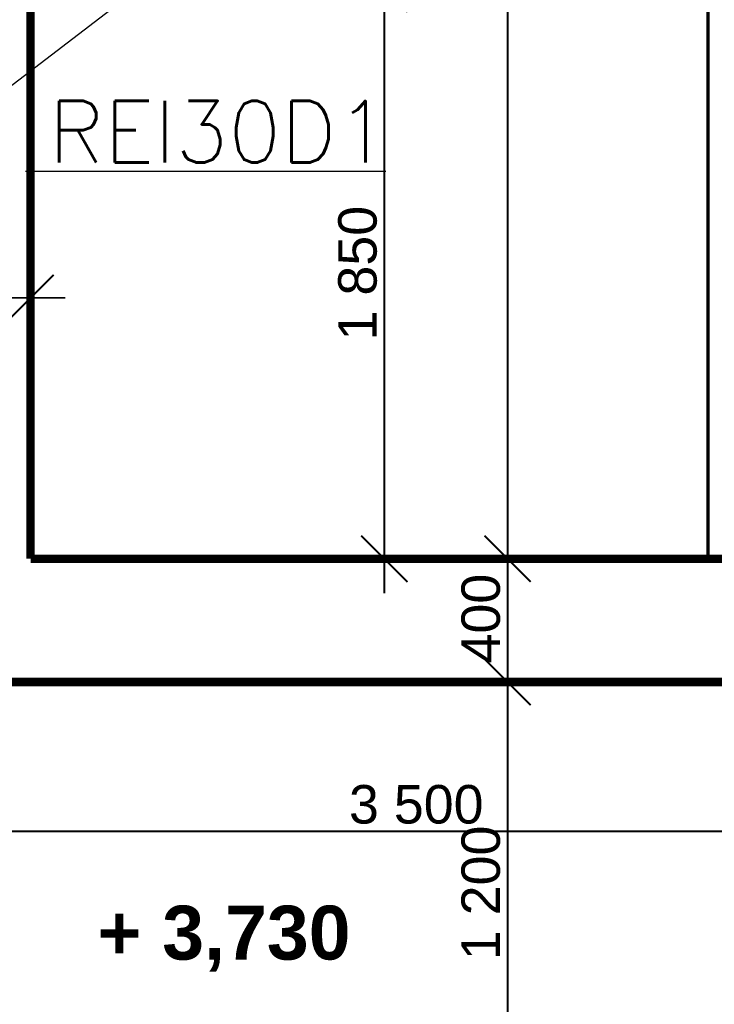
# Model space of a CAD drawing. Extents: x -289843 to 60066, y -44128 to 109843.
# Tile 9 of 61: x -53758 to -51503, y 986 to 4182. Entities that reach past the tile are written whole.
import ezdxf

# ---------------------------------------------------------------- set-up
doc = ezdxf.new("R2010")
doc.units = 0
doc.header["$MEASUREMENT"] = 0
for name, color, linetype in [('KÓTY', 7, 'Continuous'), ('múry', 7, 'Continuous'), ('PRIEVLAKY', 7, 'Continuous'), ('TEXTY', 7, 'Continuous')]:
    doc.layers.add(name, color=color, linetype=linetype)
doc.layers.add('PO VECI', color=1, linetype='Continuous', lineweight=60)
doc.styles.add('GENERATED_STYLE_1', font='arial.ttf')
doc.styles.get("Standard").update_dxf_attribs({"font": 'txt', "bigfont": 'BIGFONT.SHX'})
doc.dimstyles.new('Dimstyle_D87F', dxfattribs={"dimtxt": 125, "dimasz": 142.5, "dimexe": 0.18, "dimexo": 0.3, "dimgap": 0.09, "dimtad": 1, "dimdec": 0, "dimzin": 0, "dimdsep": 46, "dimtxsty": 'GENERATED_STYLE_1', "dimblk": 'ARROWHEAD_6', "dimblk1": 'ARROWHEAD_6', "dimblk2": 'ARROWHEAD_6', "dimcen": 0.09, "dimclrd": 124, "dimclre": 124, "dimclrt": 124, "dimadec": 0, "dimazin": 0, "dimtfac": 1, "dimtdec": 4, "dimtmove": 0, "dimatfit": 0, "dimfxl": 0, "dimtolj": 1, "dimtzin": 0, "dimarcsym": 0})
doc.dimstyles.new('Dimstyle_DBDF', dxfattribs={"dimtxt": 125, "dimasz": 142.5, "dimexe": 0.18, "dimexo": 0.4, "dimgap": 0.09, "dimtad": 1, "dimdec": 0, "dimzin": 0, "dimdsep": 46, "dimtxsty": 'GENERATED_STYLE_1', "dimblk": 'ARROWHEAD_6', "dimblk1": 'ARROWHEAD_6', "dimblk2": 'ARROWHEAD_6', "dimcen": 0.09, "dimclrd": 124, "dimclre": 124, "dimclrt": 124, "dimadec": 0, "dimazin": 0, "dimtfac": 1, "dimtdec": 4, "dimtmove": 0, "dimatfit": 0, "dimfxl": 0, "dimtolj": 1, "dimtzin": 0, "dimarcsym": 0})
doc.dimstyles.new('Dimstyle_DE32', dxfattribs={"dimtxt": 125, "dimasz": 142.5, "dimexe": 0.18, "dimexo": 0.3, "dimgap": 0.09, "dimtad": 1, "dimdec": 0, "dimzin": 0, "dimdsep": 46, "dimtxsty": 'GENERATED_STYLE_1', "dimblk": 'ARROWHEAD_6', "dimblk1": 'ARROWHEAD_6', "dimblk2": 'ARROWHEAD_6', "dimcen": 0.09, "dimse1": 1, "dimse2": 1, "dimclrd": 124, "dimclre": 124, "dimclrt": 124, "dimadec": 0, "dimazin": 0, "dimtfac": 1, "dimtdec": 4, "dimtmove": 0, "dimatfit": 0, "dimfxl": 0, "dimtolj": 1, "dimtzin": 0, "dimarcsym": 0})

# ---------------------------------------------------------------- blocks, each defined once
blk = doc.blocks.new('*D400')
at = {"layer": 'KÓTY', "color": 124, "linetype": 'Continuous', "transparency": 16777216, "const_width": 6.17}
for points in [[(-54223, 1407.1), (-54223, 1688.4)], [(-50723, 1407.1), (-50723, 1688.4)], [(-54148, 1622.8), (-54298, 1472.8)], [(-50648, 1622.8), (-50798, 1472.8)], [(-54223, 1547.8), (-50723, 1547.8)]]:
    blk.add_lwpolyline(points, dxfattribs=at)
at = {"layer": 'KÓTY', "color": 124, "transparency": 16777216, "style": 'GENERATED_STYLE_1', "oblique": 0}
blk.add_text('3\xa0500', height=125, dxfattribs=at).set_placement((-52689, 1572.8))
blk = doc.blocks.new('ARROWHEAD_6')
at = {"color": 0, "linetype": 'Continuous'}
for p, q in [((-0.5, -0.5), (0.5, 0.5)), ((0, 0), (-1, 0))]:
    blk.add_line(p, q, dxfattribs=at)
blk = doc.blocks.new('*D487')
at = {"layer": 'KÓTY', "color": 124, "linetype": 'Continuous', "transparency": 16777216, "const_width": 6.17}
for points in [[(-52649.1, 4357.2), (-52499.1, 4207.2)], [(-52433.5, 4282.2), (-52874.1, 4282.2)], [(-52574.1, 2432.2), (-52574.1, 4282.2)], [(-52649.1, 2507.2), (-52499.1, 2357.2)], [(-52433.5, 2432.2), (-52874.1, 2432.2)], [(-52574.1, 2319.7), (-52574.1, 2432.2)]]:
    blk.add_lwpolyline(points, dxfattribs=at)
at = {"layer": 'KÓTY', "color": 124, "transparency": 16777216, "style": 'GENERATED_STYLE_1', "oblique": 0}
blk.add_text('1\xa0850', height=125, rotation=90, dxfattribs=at).set_placement((-52599.1, 3141.1))
blk = doc.blocks.new('*D576')
at = {"layer": 'KÓTY', "color": 124, "linetype": 'Continuous', "transparency": 16777216, "const_width": 6.17}
for points in [[(-52173.8, 2032.2), (-52173.8, 2432.2)], [(-52248.8, 2107.2), (-52098.8, 1957.2)], [(-52033.2, 2032.2), (-52314.5, 2032.2)], [(-52173.8, 832.2), (-52173.8, 2032.2)], [(-52248.8, 907.2), (-52098.8, 757.2)], [(-52033.2, 832.2), (-52314.5, 832.2)]]:
    blk.add_lwpolyline(points, dxfattribs=at)
at = {"layer": 'KÓTY', "color": 124, "transparency": 16777216, "style": 'GENERATED_STYLE_1', "oblique": 0}
blk.add_text('1\xa0200', height=125, rotation=90, dxfattribs=at).set_placement((-52198.8, 1129.2))
blk = doc.blocks.new('*D577')
at = {"layer": 'KÓTY', "color": 124, "linetype": 'Continuous', "transparency": 16777216, "const_width": 6.17}
for points in [[(-52248.8, 2507.2), (-52098.8, 2357.2)], [(-52033.2, 2432.2), (-52314.5, 2432.2)], [(-52173.8, 2032.2), (-52173.8, 2432.2)], [(-52248.8, 2107.2), (-52098.8, 1957.2)]]:
    blk.add_lwpolyline(points, dxfattribs=at)
at = {"layer": 'KÓTY', "color": 124, "transparency": 16777216, "style": 'GENERATED_STYLE_1', "oblique": 0}
blk.add_text('400', height=125, rotation=90, dxfattribs=at).set_placement((-52198.8, 2092.4))
blk = doc.blocks.new('*D578')
at = {"layer": 'KÓTY', "color": 124, "linetype": 'Continuous', "transparency": 16777216, "const_width": 6.17}
for points in [[(-52173.8, 13482.2), (-52173.8, 13594.7)], [(-52098.8, 13407.2), (-52248.8, 13557.2)], [(-52033.2, 13482.2), (-52314.5, 13482.2)], [(-52173.8, 2432.2), (-52173.8, 13482.2)], [(-52248.8, 2507.2), (-52098.8, 2357.2)], [(-52033.2, 2432.2), (-52314.5, 2432.2)]]:
    blk.add_lwpolyline(points, dxfattribs=at)
at = {"layer": 'KÓTY', "color": 124, "transparency": 16777216, "style": 'GENERATED_STYLE_1', "oblique": 0}
blk.add_text('11\xa0050', height=125, rotation=90, dxfattribs=at).set_placement((-52198.8, 7692.9))
blk = doc.blocks.new('*D601')
at = {"layer": 'KÓTY', "color": 124, "linetype": 'Continuous', "transparency": 16777216, "const_width": 6.17}
for points in [[(-54048, 3354.5), (-54198, 3204.5)], [(-53798, 3204.5), (-53648, 3354.5)], [(-54123, 3279.5), (-53723, 3279.5)], [(-53723, 3279.5), (-53610.5, 3279.5)]]:
    blk.add_lwpolyline(points, dxfattribs=at)
at = {"layer": 'KÓTY', "color": 124, "transparency": 16777216, "style": 'GENERATED_STYLE_1', "oblique": 0}
blk.add_text('400', height=125, dxfattribs=at).set_placement((-54073.8, 3304.5))
blk = doc.blocks.new('DIM_2017', base_point=(-59573, 1547.8))
at = {"layer": 'KÓTY', "color": 124, "linetype": 'Continuous'}
dim = blk.add_aligned_dim(p1=(-54223, 2032.2), p2=(-50723, 2032.2), distance=-484.4, dimstyle='Dimstyle_D87F', dxfattribs=at)
dim.commit()
dim.dimension.update_dxf_attribs({"geometry": '*D400', "text_midpoint": (-52640.8, 1635.3)})
blk = doc.blocks.new('DIM_2031', base_point=(-52574.1, 4282.2))
at = {"layer": 'KÓTY', "color": 124, "linetype": 'Continuous'}
dim = blk.add_aligned_dim(p1=(-53723, 2432.2), p2=(-53723, 4282.2), distance=-1148.8, dimstyle='Dimstyle_D87F', dxfattribs=at)
dim.commit()
dim.dimension.update_dxf_attribs({"geometry": '*D487', "text_midpoint": (-52661.6, 3189.3), "text_rotation": 90})
blk = doc.blocks.new('DIM_2049', base_point=(-52173.8, -3367.8))
at = {"layer": 'KÓTY', "color": 124, "linetype": 'Continuous'}
for p1, p2, picture, middle in [((-46048, 2432.2), (-53723, 13482.2), '*D578', (-52261.3, 7789.3)), ((-53873, 832.2), (-46048, 2032.2), '*D576', (-52261.3, 1177.5))]:
    dim = blk.add_linear_dim(base=(-52173.8, -3367.8), p1=p1, p2=p2, angle=90, dimstyle='Dimstyle_DBDF', dxfattribs=at)
    dim.commit()
    dim.dimension.update_dxf_attribs({"geometry": picture, "text_midpoint": middle, "text_rotation": 90})
dim = blk.add_aligned_dim(p1=(-46048, 2032.2), p2=(-46048, 2432.2), distance=6125.9, dimstyle='Dimstyle_DBDF', dxfattribs=at)
dim.commit()
dim.dimension.update_dxf_attribs({"geometry": '*D577', "text_midpoint": (-52261.3, 2140.6), "text_rotation": 90})
blk = doc.blocks.new('DIM_2051', base_point=(-55548, 3279.5))
at = {"layer": 'KÓTY', "color": 124, "linetype": 'Continuous'}
dim = blk.add_aligned_dim(p1=(-54123, 7507.2), p2=(-53723, 7507.2), distance=-4227.6, dimstyle='Dimstyle_DE32', dxfattribs=at)
dim.commit()
dim.dimension.update_dxf_attribs({"geometry": '*D601', "text_midpoint": (-54025.6, 3367)})

msp = doc.modelspace()

# ---------------------------------------------------------------- linework, layer by layer
at = {"layer": 'múry', "color": 7, "linetype": 'Continuous', "lineweight": 0, "const_width": 27.5}
for points in [[(-53723, 2432.2), (-53723, 4282.2)], [(-50723, 2432.2), (-53723, 2432.2)], [(-54223, 2032.2), (-53723, 2032.2)], [(-53723, 2032.2), (-50723, 2032.2)]]:
    msp.add_lwpolyline(points, dxfattribs=at)
at = {"layer": 'PO VECI', "lineweight": 25, "ltscale": 30}
for p, q in [((-51702, 5566.4), (-54555.5, 3376.6)), ((-53740, 3690.4), (-52568.8, 3690.4))]:
    msp.add_line(p, q, dxfattribs=at)
at = {"layer": 'PRIEVLAKY', "color": 7, "linetype": 'Continuous', "const_width": 11}
msp.add_lwpolyline([(-51523, 2432.2), (-51523, 5332.2)], dxfattribs=at)

# ---------------------------------------------------------------- block references
at = {"layer": 'KÓTY', "color": 7, "linetype": 'Continuous'}
for name, p in [('DIM_2049', (-52173.8, -3367.8)), ('DIM_2031', (-52574.1, 4282.2)), ('DIM_2051', (-55548, 3279.5)), ('DIM_2017', (-59573, 1547.8))]:
    msp.add_blockref(name, p, dxfattribs=at)

# ---------------------------------------------------------------- texts
at = {"layer": 'PO VECI', "ltscale": 30}
msp.add_text('REI30D1', height=200, dxfattribs=at).set_placement((-53664.2, 3718.6))
at = {"layer": 'TEXTY', "color": 7, "insert": (-53095, 1306.3), "char_height": 175, "width": 1442.051, "attachment_point": 2, "style": 'GENERATED_STYLE_1'}
msp.add_mtext('{\\fArial CE|b1|i0|c238|p34;+ 3,730}', dxfattribs=at)

doc.saveas('drawing.dxf')
